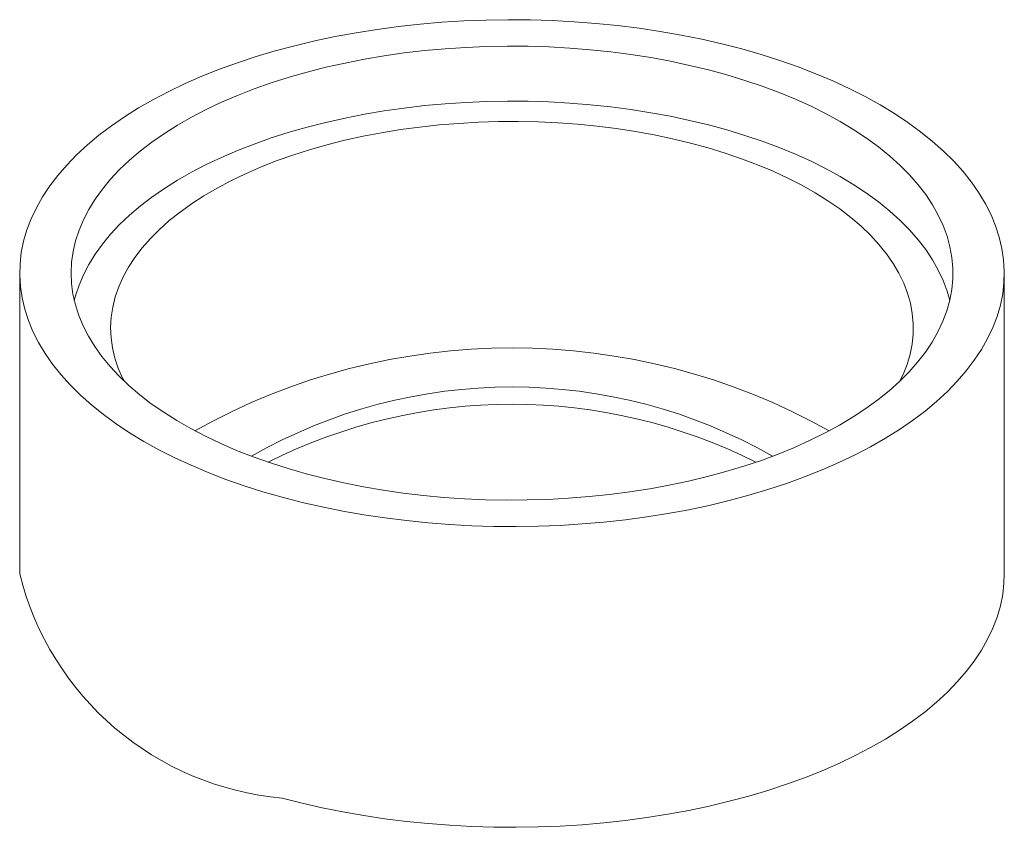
# Model space of a CAD drawing. Header units: inches. Extents: x -0.23 to 0.23, y -0.118 to 0.259.
import ezdxf

# ---------------------------------------------------------------- set-up
doc = ezdxf.new("R2010")
doc.units = ezdxf.units.IN
doc.header["$MEASUREMENT"] = 0

msp = doc.modelspace()

# ---------------------------------------------------------------- linework, layer by layer
at = {"color": 7, "linetype": 'Continuous', "lineweight": 15}
for p, q in [((-0.23, 0.1405754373), (-0.23, 0)), ((0.23, 0), (0.23, 0.1405754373))]:
    msp.add_line(p, q, dxfattribs=at)
at = {"color": 7, "linetype": 'Continuous', "lineweight": 15, "flags": 128}
for points in [[(-0.1073399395, 0.0358083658), (-0.0981056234, 0.0334335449), (-0.0886737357, 0.0312744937), (-0.0790632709, 0.0293355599), (-0.0692935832, 0.0276206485), (-0.0593843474, 0.026133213), (-0.0493555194, 0.0248762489), (-0.039227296, 0.0238522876), (-0.0290200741, 0.0230633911), (-0.0187544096, 0.0225111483), (-0.0084509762, 0.0221966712), (0.0018694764, 0.0221205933), (0.012186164, 0.0222830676), (0.0224783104, 0.022683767), (0.0327251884, 0.0233218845), (0.0429061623, 0.0241961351), (0.0530007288, 0.0253047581), (0.062988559, 0.026645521), (0.0728495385, 0.0282157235), (0.0825638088, 0.0300122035), (0.0921118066, 0.0320313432), (0.1014743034, 0.0342690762), (0.1106324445, 0.0367208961), (0.1195677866, 0.0393818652), (0.1282623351, 0.0422466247), (0.1366985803, 0.0453094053), (0.1448595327, 0.0485640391), (0.1527287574, 0.0520039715), (0.1602904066, 0.0556222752), (0.1675292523, 0.0594116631), (0.1744307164, 0.0633645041), (0.1809809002, 0.0674728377), (0.1871666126, 0.0717283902), (0.1929753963, 0.0761225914), (0.1983955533, 0.0806465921), (0.203416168, 0.0852912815), (0.2080271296, 0.0900473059), (0.2122191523, 0.0949050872), (0.2159837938, 0.0998548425), (0.2193134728, 0.1048866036), (0.2222014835, 0.1099902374), (0.2246420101, 0.1151554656), (0.2266301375, 0.1203718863), (0.2281618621, 0.1256289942), (0.229234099, 0.1309162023), (0.2298446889, 0.1362228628), (0.2299924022, 0.1415382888), (0.2296769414, 0.1468517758), (0.2288989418, 0.152152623), (0.2276599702, 0.1574301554), (0.2259625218, 0.1626737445), (0.2238100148, 0.1678728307), (0.2212067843, 0.1730169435), (0.2181580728, 0.1780957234), (0.21467002, 0.1830989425), (0.2107496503, 0.1880165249), (0.2064048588, 0.1928385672), (0.2016443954, 0.1975553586), (0.1964778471, 0.2021574), (0.1909156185, 0.2066354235), (0.1849689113, 0.210980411), (0.1786497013, 0.2151836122), (0.1719707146, 0.2192365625), (0.1649454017, 0.2231310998), (0.1575879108, 0.2268593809), (0.1499130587, 0.2304138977), (0.1419363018, 0.2337874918), (0.133673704, 0.2369733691), (0.1251419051, 0.2399651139), (0.1163580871, 0.2427567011), (0.1073399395, 0.2453425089), (0.0981056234, 0.2477173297), (0.0886737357, 0.249876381), (0.0790632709, 0.2518153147), (0.0692935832, 0.2535302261), (0.0593843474, 0.2550176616), (0.0493555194, 0.2562746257), (0.039227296, 0.2572985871), (0.0290200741, 0.2580874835), (0.0187544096, 0.2586397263), (0.0084509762, 0.2589542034), (-0.0018694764, 0.2590302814), (-0.012186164, 0.2588678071), (-0.0224783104, 0.2584671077), (-0.0327251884, 0.2578289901), (-0.0429061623, 0.2569547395), (-0.0530007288, 0.2558461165), (-0.062988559, 0.2545053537), (-0.0728495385, 0.2529351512), (-0.0825638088, 0.2511386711), (-0.0921118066, 0.2491195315), (-0.1014743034, 0.2468817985), (-0.1106324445, 0.2444299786), (-0.1195677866, 0.2417690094), (-0.1282623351, 0.2389042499), (-0.1366985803, 0.2358414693), (-0.1448595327, 0.2325868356), (-0.1527287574, 0.2291469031), (-0.1602904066, 0.2255285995), (-0.1675292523, 0.2217392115), (-0.1744307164, 0.2177863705), (-0.1809809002, 0.2136780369), (-0.1871666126, 0.2094224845), (-0.1929753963, 0.2050282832), (-0.1983955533, 0.2005042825), (-0.203416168, 0.1958595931), (-0.2080271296, 0.1911035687), (-0.2122191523, 0.1862457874), (-0.2159837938, 0.1812960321), (-0.2193134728, 0.176264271), (-0.2222014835, 0.1711606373), (-0.2246420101, 0.165995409), (-0.2266301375, 0.1607789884), (-0.2281618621, 0.1555218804), (-0.229234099, 0.1502346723), (-0.2298446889, 0.1449280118), (-0.2299924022, 0.1396125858), (-0.2296769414, 0.1342990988), (-0.2288989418, 0.1289982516), (-0.2276599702, 0.1237207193), (-0.2259625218, 0.1184771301), (-0.2238100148, 0.113278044), (-0.2212067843, 0.1081339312), (-0.2181580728, 0.1030551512), (-0.21467002, 0.0980519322), (-0.2107496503, 0.0931343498), (-0.2064048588, 0.0883123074), (-0.2016443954, 0.0835955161), (-0.1964778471, 0.0789934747), (-0.1909156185, 0.0745154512), (-0.1849689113, 0.0701704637), (-0.1786497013, 0.0659672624), (-0.1719707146, 0.0619143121), (-0.1649454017, 0.0580197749), (-0.1575879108, 0.0542914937), (-0.1499130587, 0.0507369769), (-0.1419363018, 0.0473633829), (-0.133673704, 0.0441775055), (-0.1251419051, 0.0411857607), (-0.1163580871, 0.0383941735), (-0.1073399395, 0.0358083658)], [(-0.0961392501, 0.0467405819), (-0.0874281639, 0.044506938), (-0.0785219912, 0.0424876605), (-0.0694406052, 0.0406872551), (-0.0602042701, 0.0391097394), (-0.0508335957, 0.0377586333), (-0.0413494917, 0.0366369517), (-0.0317731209, 0.0357471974), (-0.0221258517, 0.035091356), (-0.0124292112, 0.0346708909), (-0.0027048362, 0.0344867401), (0.0070255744, 0.0345393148), (0.0167403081, 0.0348284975), (0.0264176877, 0.0353536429), (0.036036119, 0.0361135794), (0.0455741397, 0.037106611), (0.0550104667, 0.0383305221), (0.0643240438, 0.0397825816), (0.0734940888, 0.0414595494), (0.0825001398, 0.0433576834), (0.0913221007, 0.0454727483), (0.0999402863, 0.0478000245), (0.108335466, 0.0503343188), (0.116488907, 0.0530699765), (0.1243824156, 0.056000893), (0.1319983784, 0.0591205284), (0.1393198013, 0.0624219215), (0.1463303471, 0.0658977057), (0.1530143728, 0.0695401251), (0.1593569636, 0.0733410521), (0.1653439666, 0.0772920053), (0.1709620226, 0.0813841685), (0.1761985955, 0.0856084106), (0.1810420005, 0.0899553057), (0.1854814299, 0.0944151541), (0.1895069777, 0.0989780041), (0.1931096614, 0.1036336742), (0.1962814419, 0.1083717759), (0.1990152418, 0.1131817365), (0.2013049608, 0.1180528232), (0.2031454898, 0.1229741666), (0.2045327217, 0.1279347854), (0.2054635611, 0.1329236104), (0.205935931, 0.1379295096), (0.2059487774, 0.1429413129), (0.2055020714, 0.147947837), (0.20459681, 0.1529379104), (0.2032350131, 0.1579003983), (0.2014197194, 0.1628242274), (0.1991549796, 0.1676984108), (0.1964458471, 0.1725120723), (0.1932983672, 0.1772544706), (0.189719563, 0.1819150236), (0.1857174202, 0.1864833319), (0.1813008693, 0.1909492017), (0.1764797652, 0.1953026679), (0.1712648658, 0.1995340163), (0.1656678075, 0.203633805), (0.1597010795, 0.2075928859), (0.153377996, 0.2114024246), (0.1467126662, 0.2150539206), (0.1397199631, 0.218539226), (0.1324154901, 0.2218505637), (0.1248155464, 0.2249805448), (0.1169370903, 0.2279221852), (0.1087977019, 0.2306689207), (0.1004155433, 0.2332146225), (0.0918093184, 0.2355536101), (0.0829982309, 0.2376806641), (0.074001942, 0.2395910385), (0.0648405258, 0.2412804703), (0.055534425, 0.2427451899), (0.0461044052, 0.2439819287), (0.0365715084, 0.2449879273), (0.0269570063, 0.2457609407), (0.0172823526, 0.2462992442), (0.0075691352, 0.2466016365), (-0.0021609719, 0.2466674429), (-0.0118862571, 0.2464965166), (-0.0215850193, 0.2460892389), (-0.0312356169, 0.2454465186), (-0.0408165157, 0.24456979), (-0.0503063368, 0.2434610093), (-0.0596839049, 0.2421226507), (-0.0689282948, 0.2405577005), (-0.0780188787, 0.2387696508), (-0.086935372, 0.2367624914), (-0.0956578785, 0.2345407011), (-0.1041669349, 0.2321092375), (-0.1124435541, 0.2294735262), (-0.1204692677, 0.2266394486), (-0.1282261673, 0.2236133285), (-0.1356969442, 0.2204019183), (-0.1428649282, 0.2170123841), (-0.1497141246, 0.2134522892), (-0.1562292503, 0.2097295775), (-0.1623957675, 0.2058525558), (-0.1681999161, 0.2018298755), (-0.173628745, 0.1976705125), (-0.1786701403, 0.193383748), (-0.1833128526, 0.1889791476), (-0.1875465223, 0.1844665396), (-0.1913617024, 0.1798559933), (-0.1947498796, 0.1751577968), (-0.1977034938, 0.1703824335), (-0.2002159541, 0.1655405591), (-0.2022816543, 0.1606429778), (-0.2038959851, 0.155700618), (-0.2050553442, 0.150724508), (-0.2057571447, 0.1457257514), (-0.2059998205, 0.1407155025), (-0.2057828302, 0.135704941), (-0.2051066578, 0.1307052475), (-0.2039728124, 0.1257275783), (-0.2023838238, 0.1207830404), (-0.2003432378, 0.1158826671), (-0.1978556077, 0.1110373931), (-0.1949264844, 0.1062580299), (-0.1915624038, 0.1015552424), (-0.1877708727, 0.0969395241), (-0.1835603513, 0.0924211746), (-0.1789402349, 0.0880102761), (-0.173920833, 0.0837166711), (-0.1685133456, 0.0795499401), (-0.1627298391, 0.075519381), (-0.1565832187, 0.0716339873), (-0.1500871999, 0.067902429), (-0.1432562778, 0.0643330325), (-0.136105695, 0.0609337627), (-0.1286514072, 0.0577122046), (-0.1209100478, 0.0546755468), (-0.1128988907, 0.0518305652), (-0.1046358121, 0.0491836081), (-0.0961392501, 0.0467405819)], [(0.2044817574, 0.1277179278), (0.2032350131, 0.1321853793), (0.2014197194, 0.1371092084), (0.1991549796, 0.1419833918), (0.1964458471, 0.1467970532), (0.1932983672, 0.1515394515), (0.189719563, 0.1562000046), (0.1857174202, 0.1607683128), (0.1813008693, 0.1652341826), (0.1764797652, 0.1695876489), (0.1712648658, 0.1738189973), (0.1656678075, 0.177918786), (0.1597010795, 0.1818778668), (0.153377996, 0.1856874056), (0.1467126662, 0.1893389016), (0.1397199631, 0.192824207), (0.1324154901, 0.1961355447), (0.1248155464, 0.1992655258), (0.1169370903, 0.2022071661), (0.1087977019, 0.2049539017), (0.1004155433, 0.2074996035), (0.0918093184, 0.209838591), (0.0829982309, 0.2119656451), (0.074001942, 0.2138760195), (0.0648405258, 0.2155654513), (0.055534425, 0.2170301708), (0.0461044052, 0.2182669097), (0.0365715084, 0.2192729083), (0.0269570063, 0.2200459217), (0.0172823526, 0.2205842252), (0.0075691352, 0.2208866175), (-0.0021609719, 0.2209524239), (-0.0118862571, 0.2207814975), (-0.0215850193, 0.2203742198), (-0.0312356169, 0.2197314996), (-0.0408165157, 0.218854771), (-0.0503063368, 0.2177459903), (-0.0596839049, 0.2164076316), (-0.0689282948, 0.2148426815), (-0.0780188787, 0.2130546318), (-0.086935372, 0.2110474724), (-0.0956578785, 0.208825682), (-0.1041669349, 0.2063942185), (-0.1124435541, 0.2037585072), (-0.1204692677, 0.2009244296), (-0.1282261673, 0.1978983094), (-0.1356969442, 0.1946868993), (-0.1428649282, 0.1912973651), (-0.1497141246, 0.1877372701), (-0.1562292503, 0.1840145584), (-0.1623957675, 0.1801375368), (-0.1681999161, 0.1761148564), (-0.173628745, 0.1719554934), (-0.1786701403, 0.167668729), (-0.1833128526, 0.1632641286), (-0.1875465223, 0.1587515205), (-0.1913617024, 0.1541409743), (-0.1947498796, 0.1494427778), (-0.1977034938, 0.1446674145), (-0.2002159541, 0.1398255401), (-0.2022816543, 0.1349279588), (-0.2038959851, 0.129985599), (-0.2044817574, 0.1277179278)], [(0.1812683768, 0.0901706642), (0.1827398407, 0.0932386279), (0.1845923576, 0.097919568), (0.1859931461, 0.1026419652), (0.1869387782, 0.107394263), (0.1874269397, 0.1121648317), (0.1874564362, 0.116941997), (0.1870271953, 0.1217140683), (0.1861402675, 0.1264693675), (0.1847978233, 0.1311962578), (0.1830031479, 0.1358831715), (0.1807606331, 0.1405186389), (0.1780757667, 0.1450913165), (0.1749551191, 0.1495900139), (0.171406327, 0.1540037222), (0.1674380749, 0.1583216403), (0.1630600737, 0.1625332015), (0.1582830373, 0.1666280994), (0.1531186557, 0.1705963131), (0.1475795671, 0.1744281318), (0.1416793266, 0.1781141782), (0.135432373, 0.1816454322), (0.1288539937, 0.1850132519), (0.1219602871, 0.188209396), (0.1147681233, 0.1912260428), (0.1072951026, 0.1940558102), (0.0995595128, 0.1966917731), (0.0915802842, 0.199127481), (0.0833769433, 0.2013569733), (0.0749695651, 0.203374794), (0.0663787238, 0.2051760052), (0.0576254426, 0.206756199), (0.0487311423, 0.2081115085), (0.0397175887, 0.2092386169), (0.0306068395, 0.210134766), (0.0214211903, 0.2107977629), (0.0121831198, 0.211225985), (0.0029152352, 0.2114183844), (-0.0063597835, 0.2113744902), (-0.0156192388, 0.21109441), (-0.0248404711, 0.2105788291), (-0.0340009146, 0.2098290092), (-0.0430781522, 0.2088467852), (-0.0520499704, 0.2076345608), (-0.0608944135, 0.2061953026), (-0.0695898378, 0.2045325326), (-0.0781149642, 0.2026503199), (-0.0864489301, 0.2005532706), (-0.094571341, 0.1982465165), (-0.1024623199, 0.1957357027), (-0.1101025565, 0.1930269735), (-0.1174733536, 0.1901269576), (-0.1245566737, 0.1870427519), (-0.1313351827, 0.183781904), (-0.1377922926, 0.1803523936), (-0.1439122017, 0.1767626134), (-0.1496799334, 0.1730213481), (-0.1550813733, 0.1691377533), (-0.1601033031, 0.1651213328), (-0.1647334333, 0.1609819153), (-0.1689604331, 0.1567296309), (-0.1727739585, 0.1523748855), (-0.176164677, 0.1479283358), (-0.179124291, 0.1434008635), (-0.1816455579, 0.1388035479), (-0.1837223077, 0.1341476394), (-0.1853494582, 0.1294445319), (-0.1865230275, 0.1247057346), (-0.1872401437, 0.1199428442), (-0.1874990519, 0.1151675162), (-0.1872991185, 0.1103914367), (-0.1866408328, 0.1056262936), (-0.1855258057, 0.1008837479), (-0.1839567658, 0.0961754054), (-0.1819375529, 0.0915127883), (-0.1812683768, 0.0901706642)], [(-0.1073399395, -0.1047670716), (-0.0981056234, -0.1071418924), (-0.0886737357, -0.1093009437), (-0.0790632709, -0.1112398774), (-0.0692935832, -0.1129547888), (-0.0593843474, -0.1144422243), (-0.0493555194, -0.1156991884), (-0.039227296, -0.1167231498), (-0.0290200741, -0.1175120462), (-0.0187544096, -0.118064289), (-0.0084509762, -0.1183787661), (0.0018694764, -0.1184548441), (0.012186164, -0.1182923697), (0.0224783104, -0.1178916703), (0.0327251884, -0.1172535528), (0.0429061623, -0.1163793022), (0.0530007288, -0.1152706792), (0.062988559, -0.1139299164), (0.0728495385, -0.1123597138), (0.0825638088, -0.1105632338), (0.0921118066, -0.1085440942), (0.1014743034, -0.1063063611), (0.1106324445, -0.1038545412), (0.1195677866, -0.1011935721), (0.1282623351, -0.0983288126), (0.1366985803, -0.095266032), (0.1448595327, -0.0920113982), (0.1527287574, -0.0885714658), (0.1602904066, -0.0849531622), (0.1675292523, -0.0811637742), (0.1744307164, -0.0772109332), (0.1809809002, -0.0731025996), (0.1871666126, -0.0688470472), (0.1929753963, -0.0644528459), (0.1983955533, -0.0599288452), (0.203416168, -0.0552841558), (0.2080271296, -0.0505281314), (0.2122191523, -0.0456703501), (0.2159837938, -0.0407205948), (0.2193134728, -0.0356888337), (0.2222014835, -0.0305852), (0.2246420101, -0.0254199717), (0.2266301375, -0.020203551), (0.2281618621, -0.0149464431), (0.229234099, -0.009659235), (0.2298446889, -0.0043525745), (0.23, 0)]]:
    msp.add_lwpolyline(points, dxfattribs=at)
at = {"color": 7, "linetype": 'Continuous', "lineweight": 15}
for centre, radius, start, end in [((0, -0.1972561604), 0.3028654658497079, 60.7055102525, 119.2944897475), ((0, -0.1577993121), 0.2451747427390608, 60.2204118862, 119.7795881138), ((0, -0.1741153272), 0.2533815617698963, 63.2714417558, 116.7285582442), ((-0.0954421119, 0.0333507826), 0.1386293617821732, 193.9204899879, 265.0765482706)]:
    msp.add_arc(centre, radius, start, end, dxfattribs=at)

doc.saveas('drawing.dxf')
